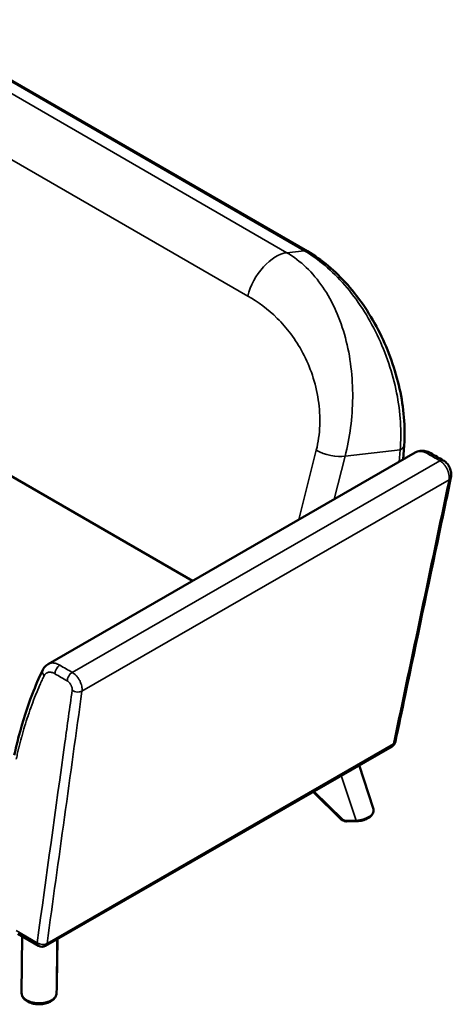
# Model space of a CAD drawing. Header units: millimetres. Extents: x 2065 to 5762, y 543 to 3380.
# Tile 6 of 6: x 5144 to 5762, y 1949 to 3360. Entities that reach past the tile are written whole.
import ezdxf

# ---------------------------------------------------------------- set-up
doc = ezdxf.new("R2010")
doc.units = ezdxf.units.MM
doc.layers.add('Visible (ANSI)', color=7, linetype='Continuous', lineweight=50)
doc.layers.add('Visible Narrow (ANSI)', color=7, linetype='Continuous', lineweight=35)

msp = doc.modelspace()

# ---------------------------------------------------------------- linework, layer by layer
at = {"layer": 'Visible (ANSI)'}
for p, q in [((4982.865, 3359.408), (5556.347, 3028.307)), ((4672.108, 2971.4), (5391.579, 2556.014)), ((4679.464, 2967.153), (5391.579, 2556.014)), ((5184.573, 2436.78), (5710.83, 2739.901)), ((5693.338, 2729.825), (5694.843, 2750.559)), ((5710.83, 2739.901), (5710.831, 2739.901)), ((5677.491, 2318.814), (5181.092, 2032.858)), ((5650.619, 2230.476), (5630.441, 2291.711)), ((5564.345, 2253.636), (5604.786, 2214.198)), ((5612.315, 2211.343), (5625.916, 2211.524)), ((5171.101, 2032.863), (5141.155, 2050.153)), ((5147.292, 2046.609), (5146.774, 1965.387)), ((5198.16, 2042.69), (5197.207, 1978.045)), ((5197.08, 1972.779), (5196.766, 1964.926))]:
    msp.add_line(p, q, dxfattribs=at)
for centre, start, end in [((5672.499, 2327.48), 299.944578, 348.120596), ((5176.101, 2041.524), 240, 299.944578)]:
    msp.add_arc(centre, 10, start, end, dxfattribs=at)
for centre, major_axis, ratio, start_param, end_param in [((5728.229, 2730.293), (4.998, 8.661), 0.577467, 6.28318059, 6.28318447), ((5185.999, 2424.121), (-9.018, 4.322), 0.75934867, 0, 0.00105886)]:
    msp.add_ellipse(centre, major_axis=major_axis, ratio=ratio, start_param=start_param, end_param=end_param, dxfattribs=at)
for points, knots in [([(5556.347, 3028.307), (5566.496, 3022.448), (5576.489, 3015.394), (5595.769, 2999.248), (5605.135, 2990.066), (5622.79, 2970.068), (5631.156, 2959.155), (5646.559, 2936.106), (5653.659, 2923.857), (5666.327, 2898.552), (5671.938, 2885.376), (5681.454, 2858.644), (5685.381, 2844.969), (5691.386, 2817.683), (5693.467, 2803.96), (5695.68, 2776.893), (5695.779, 2763.449), (5694.843, 2750.559)], [0, 0, 0, 0, 4.15726915, 4.15726915, 8.35120761, 8.35120761, 12.55737176, 12.55737176, 16.78546003, 16.78546003, 21.04942089, 21.04942089, 25.35946814, 25.35946814, 29.71898407, 29.71898407, 34.17029843, 34.17029843, 34.17029843, 34.17029843]), ([(5710.831, 2739.901), (5712.959, 2741.127), (5715.356, 2741.951), (5720.233, 2742.659), (5722.767, 2742.558), (5727.972, 2741.497), (5730.691, 2740.418), (5733.227, 2738.954)], [0, 0, 0, 0, 0.86119138, 0.86119138, 1.72485665, 1.72485665, 2.69936341, 2.69936341, 2.69936341, 2.69936341]), ([(5750.899, 2728.752), (5752.67, 2727.729), (5754.314, 2726.386), (5757.249, 2723.215), (5758.56, 2721.324), (5760.106, 2718.32), (5760.556, 2717.288), (5761.7, 2714.112), (5762.184, 2711.872), (5762.453, 2707.837), (5762.341, 2705.986), (5761.97, 2704.225)], [0, 0, 0, 0, 0.64657718, 0.64657718, 1.32457888, 1.32457888, 1.66020591, 1.66020591, 2.34031677, 2.34031677, 2.91129607, 2.91129607, 2.91129607, 2.91129607]), ([(5761.97, 2704.225), (5756.498, 2678.215), (5751.026, 2652.205), (5729.14, 2548.163), (5712.726, 2470.131), (5691.636, 2369.873), (5686.96, 2347.647), (5682.285, 2325.421)], [0, 0, 0, 0, 10, 10, 40, 40, 48.54507851, 48.54507851, 48.54507851, 48.54507851]), ([(5136.245, 2306.283), (5138.255, 2315.685), (5140.462, 2324.983), (5148.245, 2354.67), (5154.597, 2374.454), (5166.528, 2405.399), (5171.6, 2417.177), (5176.978, 2428.436)], [0, 0, 0, 0, 3.95402754, 3.95402754, 12.87908528, 12.87908528, 18.59159458, 18.59159458, 18.59159458, 18.59159458]), ([(5176.981, 2428.443), (5178.165, 2430.915), (5179.864, 2433.183), (5182.771, 2435.631), (5183.65, 2436.248), (5184.573, 2436.78)], [0, 0, 0, 0, 0.96891929, 0.96891929, 1.34641237, 1.34641237, 1.34641237, 1.34641237]), ([(5651.136, 2227.645), (5651.198, 2226.115), (5650.897, 2224.56), (5649.658, 2221.655), (5648.698, 2220.276), (5646.139, 2217.661), (5644.438, 2216.432), (5640.395, 2214.274), (5637.951, 2213.362), (5632.718, 2212.057), (5629.855, 2211.661), (5626.638, 2211.538), (5626.277, 2211.529), (5625.916, 2211.524)], [0, 0, 0, 0, 0.64739734, 0.64739734, 1.31227431, 1.31227431, 2.06939979, 2.06939979, 2.90682129, 2.90682129, 3.76550327, 3.76550327, 3.87376466, 3.87376466, 3.87376466, 3.87376466]), ([(5612.315, 2211.343), (5611.761, 2211.335), (5611.206, 2211.368), (5610.108, 2211.513), (5609.565, 2211.625), (5608.504, 2211.929), (5607.986, 2212.121), (5606.989, 2212.583), (5606.509, 2212.853), (5605.604, 2213.47), (5605.177, 2213.816), (5604.786, 2214.198)], [3.141592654, 3.141592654, 3.141592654, 3.141592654, 3.317650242, 3.317650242, 3.493707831, 3.493707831, 3.66976542, 3.66976542, 3.845823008, 3.845823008, 4.021880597, 4.021880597, 4.021880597, 4.021880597]), ([(5197.207, 1978.045), (5197.201, 1977.632), (5197.194, 1977.221), (5197.179, 1976.419), (5197.172, 1976.026), (5197.155, 1975.27), (5197.146, 1974.907), (5197.128, 1974.221), (5197.119, 1973.898), (5197.1, 1973.3), (5197.09, 1973.026), (5197.08, 1972.779)], [2.26130471, 2.26130471, 2.26130471, 2.26130471, 2.437362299, 2.437362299, 2.613419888, 2.613419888, 2.789477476, 2.789477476, 2.965535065, 2.965535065, 3.141592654, 3.141592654, 3.141592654, 3.141592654]), ([(5171.209, 1949.193), (5168.603, 1949.228), (5165.974, 1949.526), (5161.04, 1950.608), (5158.677, 1951.411), (5154.449, 1953.46), (5152.547, 1954.744), (5149.443, 1957.721), (5148.225, 1959.475), (5147.021, 1962.645), (5146.766, 1964.022), (5146.774, 1965.388)], [0, 0, 0, 0, 0.7820161, 0.7820161, 1.57275044, 1.57275044, 2.38865271, 2.38865271, 3.23339211, 3.23339211, 3.81973399, 3.81973399, 3.81973399, 3.81973399]), ([(5196.766, 1964.926), (5196.699, 1963.253), (5196.233, 1961.58), (5194.604, 1958.462), (5193.404, 1956.988), (5190.308, 1954.269), (5188.308, 1953.028), (5183.777, 1951.02), (5181.168, 1950.243), (5176.115, 1949.357), (5173.644, 1949.161), (5171.209, 1949.193)], [0, 0, 0, 0, 0.71828334, 0.71828334, 1.46341539, 1.46341539, 2.28697502, 2.28697502, 3.13354023, 3.13354023, 3.86429863, 3.86429863, 3.86429863, 3.86429863])]:
    msp.add_open_spline(points, degree=3, knots=knots, dxfattribs=at)
for points in [[(5733.227, 2738.954), (5739.119, 2735.555), (5745.009, 2732.153), (5750.899, 2728.752)], [(5650.638, 2230.418), (5650.929, 2229.517), (5651.099, 2228.582), (5651.136, 2227.645)]]:
    msp.add_open_spline(points, degree=3, dxfattribs=at)
at = {"layer": 'Visible Narrow (ANSI)'}
for p, q in [((5551.591, 3029.18), (4978.108, 3360.281)), ((5526.628, 3026.276), (4953.146, 3357.376)), ((4897.244, 3295.365), (5470.727, 2964.264)), ((5551.591, 3029.18), (5526.628, 3026.276)), ((5568.986, 2743.211), (5543.98, 2643.796)), ((5610.284, 2734.679), (5689.038, 2743.842)), ((5689.038, 2743.842), (5687.788, 2726.629)), ((5745.907, 2728.262), (5219.216, 2424.89)), ((5594.785, 2673.059), (5610.284, 2734.679)), ((5233.196, 2398.086), (5759.178, 2701.049)), ((5679.493, 2322.245), (5183.094, 2036.288)), ((5625.946, 2212.792), (5604.806, 2276.944)), ((5565.974, 2254.574), (5606.95, 2214.614)), ((5612.345, 2212.611), (5625.946, 2212.792)), ((5169.029, 2037.441), (5139.084, 2054.73)), ((5196.768, 1965.006), (5197.259, 2042.172)), ((5198.159, 2042.69), (5197.206, 1978.049)), ((5197.082, 1972.859), (5196.768, 1965.006))]:
    msp.add_line(p, q, dxfattribs=at)
for centre, major_axis, ratio, start_param, end_param in [((5510.898, 2971.696), (-30, -51.962), 0.57735027, 3.54714563, 5.17023855), ((5546.347, 3010.987), (10, 17.321), 0.57735027, 0, 0.40555297), ((5589.071, 2746.926), (-29.094, 7.318), 0.36090797, 0.90323197, 2.47402829), ((5674.896, 2752.007), (19.948, -1.448), 0.52483389, 5.5377737, 6.28318531), ((5728.229, 2730.293), (4.998, 8.661), 0.577467, 6.28318447, 7.06727485), ((5745.899, 2720.092), (5, 8.66), 0.57735027, 0.00000162, 0.78421034), ((5752.185, 2706.284), (9.786, -2.059), 0.60347508, 5.62673663, 6.28318572), ((5185.999, 2424.121), (-9.018, 4.322), 0.75934867, 0.00105886, 1.09145148), ((5201.53, 2426.927), (-5, -8.66), 0.57735231, 3.92580071, 5.49778538), ((5219.207, 2416.72), (-5, -8.66), 0.57735027, 3.92580299, 5.49778714), ((5226.202, 2403.321), (-9.905, 1.372), 0.65568733, 0.87052815, 2.441164), ((5672.499, 2327.48), (4.992, -8.665), 0.57797928, 0, 0.63898419), ((5672.499, 2327.48), (9.786, -2.059), 0.60346003, 5.62670182, 6.28318531), ((5648.139, 2227.525), (2.998, 0.12), 0.81627919, 6.28318508, 6.51236404), ((5606.88, 2216.346), (-2.095, -2.148), 0.45709209, 0, 1.16241886), ((5612.345, 2218.326), (6.994, 0.28), 0.81627919, 3.79948038, 4.67976833), ((5612.275, 2214.342), (0.04, -3), 0.01884023, 0, 0.95519108), ((5625.876, 2214.524), (0.04, -3), 0.01884023, 0, 0.95519108), ((5176.101, 2041.524), (-9.905, 1.372), 0.65568712, 0.87052786, 2.44114961), ((5176.101, 2041.524), (-5, -8.66), 0.57735027, 5.49778714, 6.28318531), ((5176.101, 2041.524), (4.992, -8.665), 0.57797927, 0, 0.63896004), ((5197.082, 1978.574), (-0.093, -6.999), 0.01884023, 0.61560524, 1.49589319), ((5194.207, 1978.089), (3, -0.044), 0.07481984, 0, 0.01889431), ((5193.769, 1965.046), (2.998, -0.12), 0.81627919, 0, 0.03262065), ((5194.083, 1972.899), (2.998, -0.12), 0.81627919, 0, 0.03262065), ((5171.249, 1952.193), (-0.04, -3), 0.01884023, 5.06619484, 6.28318532)]:
    msp.add_ellipse(centre, major_axis=major_axis, ratio=ratio, start_param=start_param, end_param=end_param, dxfattribs=at)
for points, knots in [([(5610.284, 2734.679), (5613.651, 2747.802), (5616.317, 2761.567), (5618.157, 2775.693), (5619.998, 2789.818), (5621.013, 2804.302), (5621.123, 2818.844), (5621.232, 2833.386), (5620.437, 2847.984), (5618.702, 2862.332), (5616.967, 2876.679), (5614.292, 2890.776), (5610.689, 2904.33), (5607.086, 2917.885), (5602.555, 2930.897), (5597.143, 2943.11), (5591.73, 2955.323), (5585.436, 2966.737), (5578.332, 2977.144), (5564.124, 2997.958), (5546.67, 3014.705), (5526.628, 3026.276)], [0, 0, 0, 0, 0.125, 0.125, 0.125, 0.25, 0.25, 0.25, 0.375, 0.375, 0.375, 0.5, 0.5, 0.5, 0.625, 0.625, 0.625, 0.75, 0.75, 0.75, 1, 1, 1, 1]), ([(5551.591, 3029.18), (5561.772, 3023.302), (5571.837, 3016.163), (5591.346, 2999.639), (5600.79, 2990.254), (5618.696, 2969.598), (5627.157, 2958.328), (5642.771, 2934.333), (5649.923, 2921.61), (5662.646, 2895.199), (5668.215, 2881.512), (5677.556, 2853.7), (5681.328, 2839.575), (5686.93, 2811.43), (5688.76, 2797.411), (5690.406, 2770.015), (5690.224, 2756.639), (5689.038, 2743.842)], [0, 0, 0, 0, 0.125, 0.125, 0.25, 0.25, 0.375, 0.375, 0.5, 0.5, 0.625, 0.625, 0.75, 0.75, 0.875, 0.875, 1, 1, 1, 1]), ([(5470.727, 2964.264), (5485.263, 2955.872), (5499.553, 2945.594), (5519.857, 2925.574), (5526.422, 2918.131), (5538.796, 2901.574), (5544.603, 2892.458), (5555, 2872.661), (5559.586, 2861.978), (5567.058, 2839.433), (5569.94, 2827.572), (5573.582, 2803.328), (5574.34, 2790.949), (5573.468, 2766.552), (5571.836, 2754.541), (5568.986, 2743.211)], [0, 0, 0, 0, 0.25, 0.25, 0.375, 0.375, 0.5, 0.5, 0.625, 0.625, 0.75, 0.75, 0.875, 0.875, 1, 1, 1, 1]), ([(5710.831, 2739.901), (5711.16, 2740.09), (5711.496, 2740.265), (5711.84, 2740.424), (5712.758, 2740.849), (5713.727, 2741.166), (5714.753, 2741.372), (5715.266, 2741.475), (5715.791, 2741.549), (5716.321, 2741.595), (5716.85, 2741.64), (5717.386, 2741.656), (5717.928, 2741.645), (5719.013, 2741.623), (5720.125, 2741.491), (5721.269, 2741.243), (5721.842, 2741.12), (5722.422, 2740.967), (5723.006, 2740.787), (5723.59, 2740.606), (5724.173, 2740.398), (5724.756, 2740.165), (5725.921, 2739.698), (5727.08, 2739.131), (5728.236, 2738.464)], [0.324253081, 0.324253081, 0.324253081, 0.324253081, 0.371254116, 0.371254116, 0.371254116, 0.497003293, 0.497003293, 0.497003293, 0.559877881, 0.559877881, 0.559877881, 0.622752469, 0.622752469, 0.622752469, 0.748501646, 0.748501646, 0.748501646, 0.811376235, 0.811376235, 0.811376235, 0.874250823, 0.874250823, 0.874250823, 1, 1, 1, 1]), ([(5759.178, 2701.049), (5745.896, 2637.916), (5732.616, 2574.781), (5706.054, 2448.513), (5692.774, 2385.379), (5679.493, 2322.245)], [0, 0, 0, 0, 0.5, 0.5, 1, 1, 1, 1]), ([(5201.538, 2435.096), (5200.363, 2435.775), (5199.2, 2436.347), (5196.885, 2437.29), (5195.753, 2437.653), (5193.532, 2438.165), (5192.453, 2438.314), (5190.873, 2438.375), (5190.351, 2438.369), (5189.332, 2438.301), (5188.835, 2438.239), (5187.379, 2437.974), (5186.464, 2437.691), (5185.249, 2437.146), (5184.907, 2436.972), (5184.573, 2436.78)], [0, 0, 0, 0, 0.125, 0.125, 0.25, 0.25, 0.375, 0.375, 0.4375, 0.4375, 0.5, 0.5, 0.625, 0.625, 0.675618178, 0.675618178, 0.675618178, 0.675618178]), ([(5139.084, 2300.721), (5139.12, 2300.893), (5139.157, 2301.064), (5139.194, 2301.236), (5139.343, 2301.926), (5139.493, 2302.615), (5139.644, 2303.303), (5139.945, 2304.679), (5140.251, 2306.052), (5140.561, 2307.421), (5141.18, 2310.16), (5141.816, 2312.885), (5142.468, 2315.595), (5142.567, 2316.008), (5142.667, 2316.421), (5142.767, 2316.833), (5143.981, 2321.833), (5145.25, 2326.784), (5146.573, 2331.686), (5146.657, 2331.997), (5146.741, 2332.307), (5146.826, 2332.617), (5148.182, 2337.607), (5149.596, 2342.546), (5151.066, 2347.435), (5152.629, 2352.627), (5154.255, 2357.759), (5155.945, 2362.83), (5155.984, 2362.947), (5156.022, 2363.064), (5156.061, 2363.181), (5157.715, 2368.132), (5159.429, 2373.026), (5161.204, 2377.861), (5161.213, 2377.887), (5161.223, 2377.914), (5161.233, 2377.94), (5163.018, 2382.801), (5164.864, 2387.604), (5166.77, 2392.344), (5166.794, 2392.404), (5166.819, 2392.464), (5166.843, 2392.523), (5168.785, 2397.347), (5170.789, 2402.107), (5172.855, 2406.802), (5173.888, 2409.15), (5174.937, 2411.482), (5176.001, 2413.797), (5176.534, 2414.955), (5177.07, 2416.108), (5177.61, 2417.258), (5177.88, 2417.832), (5178.151, 2418.406), (5178.423, 2418.979), (5178.559, 2419.265), (5178.695, 2419.551), (5178.831, 2419.837), (5178.863, 2419.904), (5178.896, 2419.972), (5178.928, 2420.039)], [0, 0, 0, 0, 0.000726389, 0.000726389, 0.000726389, 0.003645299, 0.003645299, 0.003645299, 0.009483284, 0.009483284, 0.009483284, 0.021159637, 0.021159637, 0.021159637, 0.022939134, 0.022939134, 0.022939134, 0.044512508, 0.044512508, 0.044512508, 0.045878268, 0.045878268, 0.045878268, 0.067865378, 0.067865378, 0.067865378, 0.091218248, 0.091218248, 0.091218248, 0.091756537, 0.091756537, 0.091756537, 0.114571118, 0.114571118, 0.114571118, 0.114695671, 0.114695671, 0.114695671, 0.137634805, 0.137634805, 0.137634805, 0.137923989, 0.137923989, 0.137923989, 0.16127689, 0.16127689, 0.16127689, 0.17295331, 0.17295331, 0.17295331, 0.178791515, 0.178791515, 0.178791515, 0.181710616, 0.181710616, 0.181710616, 0.183170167, 0.183170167, 0.183170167, 0.183513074, 0.183513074, 0.183513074, 0.183513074]), ([(5178.928, 2420.039), (5179.256, 2420.724), (5179.636, 2421.342), (5180.065, 2421.894), (5180.494, 2422.447), (5180.971, 2422.935), (5181.499, 2423.355), (5181.763, 2423.566), (5182.041, 2423.76), (5182.328, 2423.935), (5182.616, 2424.109), (5182.912, 2424.265), (5183.217, 2424.402), (5183.828, 2424.675), (5184.474, 2424.875), (5185.157, 2424.999), (5185.498, 2425.061), (5185.848, 2425.105), (5186.208, 2425.129), (5186.568, 2425.153), (5186.936, 2425.157), (5187.308, 2425.143), (5188.052, 2425.114), (5188.814, 2425.009), (5189.595, 2424.828), (5190.375, 2424.648), (5191.175, 2424.392), (5191.993, 2424.059), (5192.81, 2423.726), (5193.632, 2423.321), (5194.459, 2422.844)], [0.0000000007, 0.0000000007, 0.0000000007, 0.0000000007, 0.0034562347, 0.0034562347, 0.0034562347, 0.0069124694, 0.0069124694, 0.0069124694, 0.0086405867, 0.0086405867, 0.0086405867, 0.0103687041, 0.0103687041, 0.0103687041, 0.0138249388, 0.0138249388, 0.0138249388, 0.0155530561, 0.0155530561, 0.0155530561, 0.0172811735, 0.0172811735, 0.0172811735, 0.0207374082, 0.0207374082, 0.0207374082, 0.0241936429, 0.0241936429, 0.0241936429, 0.0276498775, 0.0276498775, 0.0276498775, 0.0276498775]), ([(5233.196, 2398.086), (5233.346, 2399.168), (5233.385, 2400.309), (5233.285, 2402.106), (5233.225, 2402.719), (5233.049, 2403.974), (5232.933, 2404.619), (5232.511, 2406.551), (5232.129, 2407.848), (5231.405, 2409.81), (5231.137, 2410.471), (5230.56, 2411.769), (5230.252, 2412.409), (5229.594, 2413.671), (5229.245, 2414.293), (5228.691, 2415.212), (5228.501, 2415.516), (5228.111, 2416.119), (5227.911, 2416.419), (5226.894, 2417.888), (5226.028, 2418.984), (5224.88, 2420.255), (5224.647, 2420.504), (5224.174, 2420.993), (5223.934, 2421.233), (5223.208, 2421.931), (5222.72, 2422.368), (5221.242, 2423.594), (5220.238, 2424.3), (5219.216, 2424.89)], [0, 0, 0, 0, 0.125, 0.125, 0.1875, 0.1875, 0.25, 0.25, 0.375, 0.375, 0.4375, 0.4375, 0.5, 0.5, 0.5625, 0.5625, 0.59375, 0.59375, 0.625, 0.625, 0.75, 0.75, 0.78125, 0.78125, 0.8125, 0.8125, 0.875, 0.875, 1, 1, 1, 1]), ([(5219.131, 2399.239), (5215.679, 2374.309), (5212.227, 2349.379), (5208.774, 2324.449), (5195.526, 2228.78), (5182.278, 2133.11), (5169.029, 2037.441)], [0, 0, 0, 0, 0.1, 0.1, 0.1, 0.483753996, 0.483753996, 0.483753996, 0.483753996]), ([(5212.136, 2412.638), (5212.647, 2412.343), (5213.149, 2411.99), (5213.642, 2411.581), (5213.889, 2411.377), (5214.133, 2411.159), (5214.375, 2410.926), (5214.496, 2410.809), (5214.616, 2410.689), (5214.734, 2410.567), (5214.852, 2410.445), (5214.969, 2410.32), (5215.083, 2410.193), (5215.543, 2409.685), (5215.976, 2409.137), (5216.383, 2408.55), (5216.485, 2408.403), (5216.585, 2408.253), (5216.682, 2408.102), (5216.78, 2407.951), (5216.875, 2407.799), (5216.967, 2407.646), (5217.152, 2407.34), (5217.327, 2407.029), (5217.491, 2406.714), (5217.656, 2406.398), (5217.81, 2406.078), (5217.955, 2405.754), (5218.099, 2405.429), (5218.233, 2405.099), (5218.354, 2404.772), (5218.595, 2404.118), (5218.786, 2403.47), (5218.928, 2402.826), (5218.998, 2402.504), (5219.056, 2402.182), (5219.1, 2401.868), (5219.144, 2401.554), (5219.175, 2401.248), (5219.191, 2400.948), (5219.225, 2400.35), (5219.206, 2399.779), (5219.131, 2399.239)], [0, 0, 0, 0, 0.0021379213, 0.0021379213, 0.0021379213, 0.003206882, 0.003206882, 0.003206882, 0.0037413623, 0.0037413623, 0.0037413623, 0.0042758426, 0.0042758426, 0.0042758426, 0.0064137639, 0.0064137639, 0.0064137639, 0.0069482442, 0.0069482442, 0.0069482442, 0.0074827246, 0.0074827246, 0.0074827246, 0.0085516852, 0.0085516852, 0.0085516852, 0.0096206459, 0.0096206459, 0.0096206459, 0.0106896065, 0.0106896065, 0.0106896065, 0.0128275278, 0.0128275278, 0.0128275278, 0.0138964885, 0.0138964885, 0.0138964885, 0.0149654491, 0.0149654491, 0.0149654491, 0.0171033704, 0.0171033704, 0.0171033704, 0.0171033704]), ([(5625.946, 2212.792), (5627.999, 2212.87), (5629.535, 2213.059), (5630.558, 2213.204), (5630.566, 2213.205), (5630.574, 2213.206), (5630.582, 2213.207), (5630.588, 2213.208), (5630.594, 2213.209), (5630.6, 2213.21), (5630.615, 2213.212), (5630.648, 2213.217), (5630.675, 2213.22), (5630.764, 2213.233), (5630.853, 2213.246), (5630.942, 2213.26), (5631.721, 2213.377), (5632.457, 2213.509), (5633.149, 2213.651), (5633.891, 2213.802), (5634.582, 2213.964), (5635.225, 2214.131), (5635.247, 2214.137), (5635.268, 2214.142), (5635.289, 2214.148), (5635.305, 2214.152), (5635.321, 2214.156), (5635.337, 2214.16), (5635.342, 2214.162), (5635.346, 2214.163), (5635.353, 2214.165), (5635.478, 2214.197), (5635.601, 2214.23), (5635.724, 2214.264), (5636.436, 2214.459), (5637.116, 2214.666), (5637.762, 2214.883), (5638.424, 2215.105), (5639.052, 2215.338), (5639.645, 2215.576), (5639.687, 2215.593), (5639.729, 2215.61), (5639.771, 2215.627), (5639.792, 2215.636), (5639.813, 2215.644), (5639.834, 2215.653), (5639.845, 2215.657), (5639.855, 2215.661), (5639.866, 2215.665), (5639.876, 2215.67), (5639.885, 2215.673), (5639.897, 2215.678), (5639.968, 2215.708), (5640.038, 2215.737), (5640.108, 2215.766), (5640.789, 2216.052), (5641.434, 2216.351), (5642.042, 2216.659), (5642.693, 2216.988), (5643.302, 2217.328), (5643.871, 2217.675), (5643.889, 2217.686), (5643.906, 2217.697), (5643.926, 2217.709), (5644.553, 2218.094), (5645.137, 2218.492), (5645.677, 2218.898), (5646.164, 2219.265), (5646.615, 2219.638), (5647.031, 2220.017), (5647.048, 2220.032), (5647.065, 2220.048), (5647.082, 2220.064), (5647.111, 2220.09), (5647.139, 2220.116), (5647.168, 2220.143), (5647.632, 2220.575), (5648.055, 2221.016), (5648.434, 2221.463), (5648.754, 2221.839), (5649.043, 2222.219), (5649.303, 2222.602), (5649.313, 2222.617), (5649.323, 2222.632), (5649.333, 2222.647), (5649.353, 2222.676), (5649.371, 2222.704), (5649.39, 2222.732), (5649.409, 2222.761), (5649.428, 2222.791), (5649.446, 2222.818), (5649.985, 2223.652), (5650.389, 2224.506), (5650.655, 2225.364), (5650.668, 2225.407), (5650.681, 2225.45), (5650.694, 2225.493), (5650.959, 2226.395), (5651.072, 2227.302), (5651.036, 2228.198)], [0, 0, 0, 0, 0.12304688, 0.12304688, 0.12304688, 0.12402344, 0.12402344, 0.12402344, 0.12475586, 0.12475586, 0.12475586, 0.12657249, 0.12657249, 0.12657249, 0.13279196, 0.13279196, 0.13279196, 0.1875, 0.1875, 0.1875, 0.24609375, 0.24609375, 0.24609375, 0.24804688, 0.24804688, 0.24804688, 0.24951172, 0.24951172, 0.24951172, 0.25, 0.25, 0.25, 0.25918352, 0.25918352, 0.25918352, 0.3125, 0.3125, 0.3125, 0.3671875, 0.3671875, 0.3671875, 0.37109375, 0.37109375, 0.37109375, 0.37304688, 0.37304688, 0.37304688, 0.37402344, 0.37402344, 0.37402344, 0.375, 0.375, 0.375, 0.38083459, 0.38083459, 0.38083459, 0.4375, 0.4375, 0.4375, 0.49804688, 0.49804688, 0.49804688, 0.5, 0.5, 0.5, 0.5625, 0.5625, 0.5625, 0.61876428, 0.61876428, 0.61876428, 0.62109375, 0.62109375, 0.62109375, 0.625, 0.625, 0.625, 0.6875, 0.6875, 0.6875, 0.74010421, 0.74010421, 0.74010421, 0.7421875, 0.7421875, 0.7421875, 0.74609375, 0.74609375, 0.74609375, 0.75, 0.75, 0.75, 0.86903225, 0.86903225, 0.86903225, 0.875, 0.875, 0.875, 1, 1, 1, 1]), ([(5154.394, 1955.138), (5154.152, 1955.271), (5153.915, 1955.406), (5153.683, 1955.545), (5152.728, 1956.113), (5151.856, 1956.726), (5151.079, 1957.376), (5150.938, 1957.495), (5150.799, 1957.615), (5150.664, 1957.736), (5149.788, 1958.52), (5149.047, 1959.353), (5148.457, 1960.219), (5147.867, 1961.085), (5147.427, 1961.984), (5147.146, 1962.899), (5146.894, 1963.72), (5146.769, 1964.554), (5146.774, 1965.387)], [0, 0, 0, 0, 0.048893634, 0.048893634, 0.048893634, 0.25, 0.25, 0.25, 0.286670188, 0.286670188, 0.286670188, 0.524446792, 0.524446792, 0.524446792, 0.762223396, 0.762223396, 0.762223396, 0.975677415, 0.975677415, 0.975677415, 0.975677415]), ([(5196.768, 1965.006), (5196.729, 1964.078), (5196.529, 1963.152), (5195.815, 1961.339), (5195.301, 1960.453), (5193.977, 1958.754), (5193.168, 1957.942), (5191.286, 1956.422), (5190.213, 1955.715), (5187.845, 1954.433), (5186.549, 1953.858), (5183.786, 1952.862), (5182.318, 1952.442), (5179.266, 1951.772), (5177.682, 1951.522), (5174.458, 1951.202), (5172.818, 1951.133), (5171.182, 1951.154)], [0, 0, 0, 0, 0.125, 0.125, 0.25, 0.25, 0.375, 0.375, 0.5, 0.5, 0.625, 0.625, 0.75, 0.75, 0.875, 0.875, 1, 1, 1, 1]), ([(5171.182, 1951.154), (5169.546, 1951.176), (5167.914, 1951.289), (5166.318, 1951.492), (5164.721, 1951.694), (5163.159, 1951.986), (5161.663, 1952.362), (5160.397, 1952.679), (5159.178, 1953.057), (5158.022, 1953.488), (5157.812, 1953.567), (5157.603, 1953.648), (5157.397, 1953.73), (5156.333, 1954.154), (5155.328, 1954.626), (5154.394, 1955.138)], [0, 0, 0, 0, 0.26354824, 0.26354824, 0.26354824, 0.52709648, 0.52709648, 0.52709648, 0.75, 0.75, 0.75, 0.79064471, 0.79064471, 0.79064471, 1, 1, 1, 1])]:
    msp.add_open_spline(points, degree=3, knots=knots, dxfattribs=at)
for points in [[(5728.236, 2738.464), (5734.129, 2735.063), (5740.017, 2731.663), (5745.907, 2728.262)], [(5219.216, 2424.89), (5213.323, 2428.292), (5207.429, 2431.696), (5201.538, 2435.096)], [(5194.459, 2422.844), (5200.351, 2419.442), (5206.244, 2416.04), (5212.136, 2412.638)], [(5183.094, 2036.288), (5199.795, 2156.888), (5216.495, 2277.487), (5233.196, 2398.086)], [(5651.036, 2228.198), (5651.005, 2228.961), (5650.867, 2229.724), (5650.619, 2230.476)]]:
    msp.add_open_spline(points, degree=3, dxfattribs=at)
msp.add_rational_spline([(5745.907, 2728.262), (5746.932, 2727.67), (5747.933, 2726.96), (5749.4, 2725.723), (5749.883, 2725.281), (5750.599, 2724.575), (5750.836, 2724.332), (5751.3, 2723.838), (5751.529, 2723.586), (5752.655, 2722.299), (5753.5, 2721.188), (5754.483, 2719.697), (5754.677, 2719.393), (5755.052, 2718.781), (5755.234, 2718.472), (5755.765, 2717.54), (5756.097, 2716.909), (5756.721, 2715.627), (5757.012, 2714.977), (5757.551, 2713.658), (5757.799, 2712.987), (5758.462, 2710.993), (5758.802, 2709.674), (5759.159, 2707.708), (5759.253, 2707.051), (5759.384, 2705.773), (5759.422, 2705.149), (5759.456, 2703.318), (5759.372, 2702.154), (5759.178, 2701.049)], [0.999999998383, 0.999999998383, 0.999999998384, 0.999999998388, 0.999999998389, 0.999999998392, 0.999999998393, 0.999999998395, 0.999999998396, 0.999999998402, 0.999999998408, 0.999999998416, 0.999999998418, 0.999999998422, 0.999999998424, 0.999999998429, 0.999999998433, 0.999999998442, 0.999999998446, 0.999999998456, 0.99999999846, 0.999999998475, 0.999999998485, 0.999999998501, 0.999999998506, 0.999999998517, 0.999999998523, 0.999999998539, 0.999999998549, 0.99999999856], degree=3, knots=[0, 0, 0, 0, 0.125, 0.125, 0.1875, 0.1875, 0.21875, 0.21875, 0.25, 0.25, 0.375, 0.375, 0.40625, 0.40625, 0.4375, 0.4375, 0.5, 0.5, 0.5625, 0.5625, 0.625, 0.625, 0.75, 0.75, 0.8125, 0.8125, 0.875, 0.875, 1, 1, 1, 1], dxfattribs=at)

doc.saveas('drawing.dxf')
